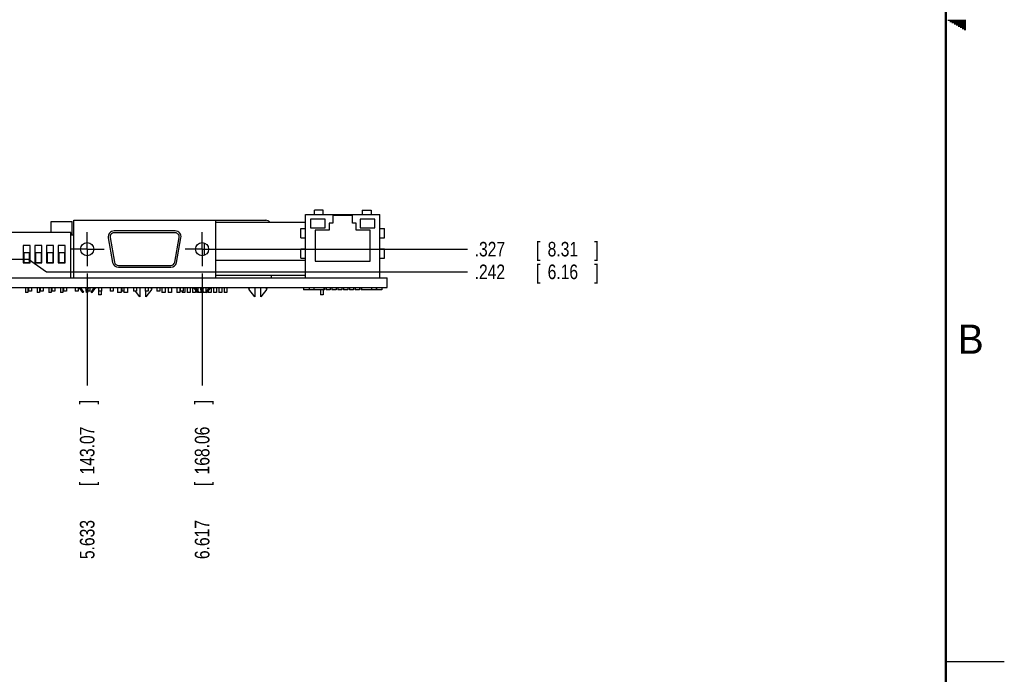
# Model space of a CAD drawing. Header units: inches. Extents: x 0 to 34, y 0 to 22.
# Tile 14 of 15: x 25.6 to 34, y 5.4 to 11. Entities that reach past the tile are written whole.
import ezdxf

# ---------------------------------------------------------------- set-up
doc = ezdxf.new("R2010")
doc.units = ezdxf.units.IN
doc.header["$LTSCALE"] = 1.87
doc.header["$MEASUREMENT"] = 0
doc.linetypes.add('CENTER', pattern=[0.6, 0.375, -0.075, 0.075, -0.075])
doc.layers.get('0').update_dxf_attribs({"linetype": 'CONTINUOUS'})
doc.layers.add('DEFAULT_1', color=7, linetype='CENTER')
doc.layers.add('DIMENSIONS', color=7, linetype='CONTINUOUS')
doc.styles.get("Standard").update_dxf_attribs({"font": 'txt', "width": 0.8})
doc.dimstyles.new('DIMSTYLE_1', dxfattribs={"dimtxt": 0.125, "dimasz": 0.1875, "dimexe": 0.18, "dimexo": 0.0625, "dimgap": 0.09, "dimtad": 0, "dimtih": 1, "dimtoh": 1, "dimdec": 3, "dimzin": 4, "dimdsep": 46, "dimtxsty": 'STANDARD', "dimblk": '_FILLED', "dimblk1": '_FILLED', "dimblk2": '_FILLED', "dimcen": 0.09, "dimadec": 0, "dimazin": 0, "dimtp": 0.01, "dimtm": 0.01, "dimtfac": 1, "dimtdec": 3, "dimtofl": 0, "dimtmove": 0, "dimatfit": 3, "dimldrblk": '_FILLED', "dimfxl": 1, "dimtolj": 1, "dimtzin": 4, "dimarcsym": 0})

# ---------------------------------------------------------------- blocks, each defined once
blk = doc.blocks.new('*D49')
at = {"layer": 'DIMENSIONS', "color": 2, "linetype": 'CONTINUOUS'}
blk.add_line((27.3647, 9.0304), (29.4027, 9.0304), dxfattribs=at)
at = {"layer": 'DIMENSIONS', "color": 2, "linetype": 'CONTINUOUS', "width": 0.8}
for s, p in [('.327', (29.4652, 8.9679)), ('[', (29.9902, 8.9679)), ('8.31', (30.0902, 8.9679)), (']', (30.4902, 8.9679))]:
    blk.add_text(s, height=0.125, dxfattribs=at).set_placement(p)
blk = doc.blocks.new('_FILLED')
at = {"color": 0, "linetype": 'BYBLOCK'}
blk.add_solid([(0, 0), (-1, 0.174), (-1, -0.174)], dxfattribs=at)
blk = doc.blocks.new('*D56')
at = {"layer": 'DIMENSIONS', "color": 2, "linetype": 'CONTINUOUS'}
blk.add_line((26.1477, 8.8219), (26.1477, 7.8639), dxfattribs=at)
at = {"layer": 'DIMENSIONS', "color": 2, "linetype": 'CONTINUOUS', "width": 0.8}
for s, p in [(']', (26.2102, 7.7014)), ('143.07', (26.2102, 7.1014)), ('[', (26.2102, 7.0014)), ('5.633', (26.2102, 6.3764))]:
    blk.add_text(s, height=0.125, rotation=90, dxfattribs=at).set_placement(p)
blk = doc.blocks.new('*D57')
at = {"layer": 'DIMENSIONS', "color": 2, "linetype": 'CONTINUOUS'}
blk.add_line((27.1317, 8.8219), (27.1317, 7.8639), dxfattribs=at)
at = {"layer": 'DIMENSIONS', "color": 2, "linetype": 'CONTINUOUS', "width": 0.8}
for s, p in [(']', (27.1942, 7.7014)), ('168.06', (27.1942, 7.1014)), ('[', (27.1942, 7.0014)), ('6.617', (27.1942, 6.3764))]:
    blk.add_text(s, height=0.125, rotation=90, dxfattribs=at).set_placement(p)
blk = doc.blocks.new('*D58')
at = {"layer": 'DIMENSIONS', "color": 2, "linetype": 'CONTINUOUS'}
for p, q in [((25.3954, 8.9459), (25.6458, 8.9459)), ((25.6458, 8.9459), (25.8002, 8.8361)), ((25.8002, 8.8361), (29.4027, 8.8361))]:
    blk.add_line(p, q, dxfattribs=at)
at = {"layer": 'DIMENSIONS', "color": 2, "linetype": 'CONTINUOUS', "width": 0.8}
for s, p in [('.242', (29.4652, 8.7736)), ('[', (29.9902, 8.7736)), ('6.16', (30.0902, 8.7736)), (']', (30.4902, 8.7736))]:
    blk.add_text(s, height=0.125, dxfattribs=at).set_placement(p)

msp = doc.modelspace()

# ---------------------------------------------------------------- linework, layer by layer
at = {"color": 2, "linetype": 'CONTINUOUS'}
for p, q in [((33.5173, 10.99), (33.6697, 10.99)), ((33.5347, 10.98), (33.6697, 10.98)), ((33.552, 10.97), (33.6697, 10.97)), ((33.5693, 10.96), (33.6697, 10.96)), ((33.5866, 10.95), (33.6697, 10.95)), ((33.6039, 10.94), (33.6697, 10.94)), ((33.6213, 10.93), (33.6697, 10.93)), ((33.6386, 10.92), (33.6697, 10.92)), ((33.6559, 10.91), (33.6697, 10.91)), ((33.5, 5.5), (34, 5.5))]:
    msp.add_line(p, q, dxfattribs=at)
at = {"color": 7, "linetype": 'CONTINUOUS'}
for p, q in [((28.1682, 9.3634), (28.0932, 9.3634)), ((28.0932, 9.3284), (28.0932, 9.3634)), ((28.1682, 9.3284), (28.1682, 9.3634)), ((28.5032, 9.3634), (28.5782, 9.3634)), ((28.5032, 9.3634), (28.5032, 9.3284)), ((28.5782, 9.3634), (28.5782, 9.3284)), ((26.0332, 9.2774), (27.6777, 9.2774)), ((26.0332, 8.7834), (26.0332, 9.2774)), ((27.2462, 9.2774), (27.2462, 8.7834)), ((28.0182, 9.3284), (28.6532, 9.3284)), ((28.0182, 8.7834), (28.0182, 9.3284)), ((28.1857, 9.2884), (28.0607, 9.2884)), ((28.0607, 9.2884), (28.0607, 9.2134)), ((28.1857, 9.2134), (28.1857, 9.2884)), ((28.4207, 9.3184), (28.2507, 9.3184)), ((28.2507, 9.3184), (28.2507, 9.2534)), ((28.4207, 9.2534), (28.4207, 9.3184)), ((28.6107, 9.2884), (28.4857, 9.2884)), ((28.4857, 9.2884), (28.4857, 9.2134)), ((28.6107, 9.2134), (28.6107, 9.2884)), ((28.6532, 8.7834), (28.6532, 9.3284)), ((25.8382, 9.2684), (26.0182, 9.2684)), ((25.8382, 9.1724), (25.8382, 9.2684)), ((26.0182, 9.1534), (26.0182, 9.2684)), ((27.2462, 9.2624), (28.0182, 9.2624)), ((27.9782, 9.2084), (28.0182, 9.2084)), ((27.9782, 9.1284), (27.9782, 9.2084)), ((28.0607, 9.2134), (28.1857, 9.2134)), ((28.2207, 9.1934), (28.1007, 9.1934)), ((28.1007, 9.1934), (28.1007, 8.9284)), ((28.2507, 9.2534), (28.2207, 9.2534)), ((28.2207, 9.2534), (28.2207, 9.1934)), ((28.4507, 9.2534), (28.4207, 9.2534)), ((28.4507, 9.1934), (28.4507, 9.2534)), ((28.5707, 9.1934), (28.4507, 9.1934)), ((28.4857, 9.2134), (28.6107, 9.2134)), ((28.5707, 8.9284), (28.5707, 9.1934)), ((28.6532, 9.2084), (28.6932, 9.2084)), ((28.6932, 9.1284), (28.6932, 9.2084)), ((26.0072, 9.1724), (25.3532, 9.1724)), ((26.0072, 8.7834), (26.0072, 9.1724)), ((26.0072, 9.1534), (26.0332, 9.1534)), ((26.3286, 9.1272), (26.3658, 8.9162)), ((26.3443, 9.13), (26.3815, 8.919)), ((26.9016, 9.1859), (26.3778, 9.1859)), ((26.9016, 9.1699), (26.3778, 9.1699)), ((26.8979, 8.919), (26.9351, 9.13)), ((26.9137, 8.9162), (26.9509, 9.1272)), ((27.9782, 9.1284), (28.0182, 9.1284)), ((28.6532, 9.1284), (28.6932, 9.1284)), ((25.6602, 9.0624), (25.6002, 9.0624)), ((25.6002, 9.0624), (25.6002, 8.9124)), ((25.6602, 8.9124), (25.6602, 9.0624)), ((25.7602, 9.0624), (25.7002, 9.0624)), ((25.7002, 9.0624), (25.7002, 8.9124)), ((25.7602, 8.9124), (25.7602, 9.0624)), ((25.8602, 9.0624), (25.8002, 9.0624)), ((25.8002, 9.0624), (25.8002, 8.9124)), ((25.8602, 8.9124), (25.8602, 9.0624)), ((25.9602, 9.0624), (25.9002, 9.0624)), ((25.9002, 9.0624), (25.9002, 8.9124)), ((25.9602, 8.9124), (25.9602, 9.0624)), ((27.1522, 8.9786), (27.1522, 9.0822)), ((27.1522, 9.0304), (27.1877, 9.0304)), ((27.2462, 9.0304), (27.9782, 9.0304)), ((27.9782, 9.0334), (28.0182, 9.0334)), ((27.9782, 8.9534), (27.9782, 9.0334)), ((28.6532, 9.0334), (28.6932, 9.0334)), ((28.6932, 8.9534), (28.6932, 9.0334)), ((25.6552, 8.9974), (25.6052, 8.9974)), ((25.6052, 8.9974), (25.6052, 8.9174)), ((25.6552, 8.9174), (25.6552, 8.9974)), ((25.7552, 8.9974), (25.7052, 8.9974)), ((25.7052, 8.9974), (25.7052, 8.9174)), ((25.7552, 8.9174), (25.7552, 8.9974)), ((25.8552, 8.9974), (25.8052, 8.9974)), ((25.8052, 8.9974), (25.8052, 8.9174)), ((25.8552, 8.9174), (25.8552, 8.9974)), ((25.9552, 8.9974), (25.9052, 8.9974)), ((25.9052, 8.9974), (25.9052, 8.9174)), ((25.9552, 8.9174), (25.9552, 8.9974)), ((27.9782, 8.9534), (28.0182, 8.9534)), ((28.6532, 8.9534), (28.6932, 8.9534)), ((25.6002, 8.9124), (25.6602, 8.9124)), ((25.6052, 8.9174), (25.6552, 8.9174)), ((25.7002, 8.9124), (25.7602, 8.9124)), ((25.7052, 8.9174), (25.7552, 8.9174)), ((25.8002, 8.9124), (25.8602, 8.9124)), ((25.8052, 8.9174), (25.8552, 8.9174)), ((25.9002, 8.9124), (25.9602, 8.9124)), ((25.9052, 8.9174), (25.9552, 8.9174)), ((26.415, 8.8909), (26.8644, 8.8909)), ((26.415, 8.8749), (26.8644, 8.8749)), ((27.2462, 8.9354), (28.0182, 8.9354)), ((28.1007, 8.9284), (28.5707, 8.9284)), ((20.5152, 8.7834), (28.7152, 8.7834)), ((27.2462, 8.8084), (28.0182, 8.8084)), ((27.7227, 8.8084), (27.7227, 8.7834)), ((28.7152, 8.7034), (28.7152, 8.7834)), ((20.5152, 8.7034), (28.7152, 8.7034)), ((25.6202, 8.7034), (25.6202, 8.6584)), ((25.6402, 8.7034), (25.6402, 8.6584)), ((25.6447, 8.7034), (25.6447, 8.6714)), ((25.6697, 8.7034), (25.6697, 8.6714)), ((25.7202, 8.7034), (25.7202, 8.6584)), ((25.7402, 8.7034), (25.7402, 8.6584)), ((25.7447, 8.7034), (25.7447, 8.6714)), ((25.7697, 8.7034), (25.7697, 8.6714)), ((25.8202, 8.7034), (25.8202, 8.6584)), ((25.8402, 8.7034), (25.8402, 8.6584)), ((25.8447, 8.7034), (25.8447, 8.6714)), ((25.8697, 8.7034), (25.8697, 8.6714)), ((25.9202, 8.7034), (25.9202, 8.6584)), ((25.9402, 8.7034), (25.9402, 8.6584)), ((25.9447, 8.7034), (25.9447, 8.6714)), ((25.9697, 8.7034), (25.9697, 8.6714)), ((26.0447, 8.7034), (26.0447, 8.6714)), ((26.0697, 8.7034), (26.0697, 8.6714)), ((26.077, 8.7034), (26.1085, 8.6584)), ((26.1091, 8.6584), (26.0781, 8.7034)), ((26.0879, 8.7034), (26.1157, 8.6631)), ((26.1409, 8.6584), (26.1354, 8.7034)), ((26.1545, 8.6584), (26.16, 8.7034)), ((26.1697, 8.7034), (26.1697, 8.6714)), ((26.2075, 8.7034), (26.1797, 8.6631)), ((26.1863, 8.6584), (26.2174, 8.7034)), ((26.2184, 8.7034), (26.1869, 8.6584)), ((26.2432, 8.7034), (26.2432, 8.6384)), ((26.2447, 8.7034), (26.2447, 8.6714)), ((26.2697, 8.7034), (26.2697, 8.6714)), ((26.3447, 8.7034), (26.3447, 8.6714)), ((26.3697, 8.7034), (26.3697, 8.6714)), ((26.4087, 8.7034), (26.4087, 8.6584)), ((26.4387, 8.7034), (26.4387, 8.6584)), ((26.4447, 8.7034), (26.4447, 8.6714)), ((26.4627, 8.7034), (26.4627, 8.6584)), ((26.4927, 8.7034), (26.4927, 8.6584)), ((26.5447, 8.7034), (26.5447, 8.6714)), ((26.5697, 8.7034), (26.5697, 8.6714)), ((26.5992, 8.7034), (26.5992, 8.6234)), ((26.6447, 8.7034), (26.6447, 8.6714)), ((26.7012, 8.688), (26.6492, 8.6234)), ((26.6697, 8.7034), (26.6697, 8.6714)), ((26.6911, 8.7034), (26.7012, 8.688)), ((26.7447, 8.7034), (26.7447, 8.6714)), ((26.7697, 8.7034), (26.7697, 8.6714)), ((26.7867, 8.7034), (26.7867, 8.6584)), ((26.8167, 8.7034), (26.8167, 8.6584)), ((26.8407, 8.7034), (26.8407, 8.6584)), ((26.8707, 8.7034), (26.8707, 8.6584)), ((26.9147, 8.7034), (26.9147, 8.6584)), ((26.9397, 8.7034), (26.9397, 8.6584)), ((26.9447, 8.7034), (26.9447, 8.6714)), ((26.9697, 8.7034), (26.9697, 8.6714)), ((26.9848, 8.7034), (26.9848, 8.6584)), ((27.0047, 8.7034), (27.0047, 8.6584)), ((27.0297, 8.7034), (27.0297, 8.6584)), ((27.0496, 8.7034), (27.0496, 8.6584)), ((27.061, 8.7034), (27.0925, 8.6584)), ((27.0931, 8.6584), (27.0621, 8.7034)), ((27.0719, 8.7034), (27.0997, 8.6631)), ((27.0748, 8.7034), (27.0748, 8.6992)), ((27.0748, 8.6836), (27.0748, 8.6584)), ((27.0947, 8.7034), (27.0947, 8.6703)), ((27.1249, 8.6584), (27.1194, 8.7034)), ((27.1197, 8.7011), (27.1197, 8.6584)), ((27.1385, 8.6584), (27.144, 8.7034)), ((27.1915, 8.7034), (27.1637, 8.6631)), ((27.1648, 8.7034), (27.1648, 8.6647)), ((27.1703, 8.6584), (27.2014, 8.7034)), ((27.2024, 8.7034), (27.1709, 8.6584)), ((27.1847, 8.7034), (27.1847, 8.6935)), ((27.2097, 8.7034), (27.2097, 8.6584)), ((27.2296, 8.7034), (27.2296, 8.6584)), ((27.2548, 8.7034), (27.2548, 8.6584)), ((27.2747, 8.7034), (27.2747, 8.6584)), ((27.2997, 8.7034), (27.2997, 8.6584)), ((27.3196, 8.7034), (27.3196, 8.6584)), ((27.3448, 8.7034), (27.3448, 8.6584)), ((27.5312, 8.688), (27.5413, 8.7034)), ((27.5832, 8.6234), (27.5312, 8.688)), ((27.5832, 8.7034), (27.5832, 8.6234)), ((27.6332, 8.6234), (27.6332, 8.7034)), ((27.6852, 8.688), (27.6332, 8.6234)), ((27.6751, 8.7034), (27.6852, 8.688)), ((27.9997, 8.7034), (27.9997, 8.6834)), ((28.1737, 8.6834), (27.9997, 8.6834)), ((28.0477, 8.7034), (28.0477, 8.6834)), ((28.0487, 8.7034), (28.0487, 8.6834)), ((28.0887, 8.7034), (28.0887, 8.6834)), ((28.1447, 8.6834), (28.1447, 8.6384)), ((28.1677, 8.6834), (28.1677, 8.6384)), ((28.1737, 8.7034), (28.1737, 8.6834)), ((28.1782, 8.6834), (28.1749, 8.6834)), ((28.1782, 8.7034), (28.1782, 8.6834)), ((28.1932, 8.7034), (28.1932, 8.6834)), ((28.2282, 8.6834), (28.1932, 8.6834)), ((28.2282, 8.7034), (28.2282, 8.6834)), ((28.2432, 8.7034), (28.2432, 8.6834)), ((28.2782, 8.6834), (28.2432, 8.6834)), ((28.2782, 8.7034), (28.2782, 8.6834)), ((28.2932, 8.7034), (28.2932, 8.6834)), ((28.3282, 8.6834), (28.2932, 8.6834)), ((28.3282, 8.7034), (28.3282, 8.6834)), ((28.3432, 8.7034), (28.3432, 8.6834)), ((28.3782, 8.6834), (28.3432, 8.6834)), ((28.3782, 8.7034), (28.3782, 8.6834)), ((28.3932, 8.7034), (28.3932, 8.6834)), ((28.4282, 8.6834), (28.3932, 8.6834)), ((28.4282, 8.7034), (28.4282, 8.6834)), ((28.4432, 8.7034), (28.4432, 8.6834)), ((28.4782, 8.6834), (28.4432, 8.6834)), ((28.4782, 8.7034), (28.4782, 8.6834)), ((28.4932, 8.7034), (28.4932, 8.6834)), ((28.4966, 8.6834), (28.4932, 8.6834)), ((28.4977, 8.7034), (28.4977, 8.6834)), ((28.6717, 8.6834), (28.4977, 8.6834)), ((28.5827, 8.7034), (28.5827, 8.6834)), ((28.6227, 8.7034), (28.6227, 8.6834)), ((28.6237, 8.7034), (28.6237, 8.6834)), ((28.6717, 8.7034), (28.6717, 8.6834)), ((25.6402, 8.6584), (25.6202, 8.6584)), ((25.6697, 8.6714), (25.6447, 8.6714)), ((25.7402, 8.6584), (25.7202, 8.6584)), ((25.7697, 8.6714), (25.7447, 8.6714)), ((25.8402, 8.6584), (25.8202, 8.6584)), ((25.8697, 8.6714), (25.8447, 8.6714)), ((25.9402, 8.6584), (25.9202, 8.6584)), ((25.9697, 8.6714), (25.9447, 8.6714)), ((26.0697, 8.6714), (26.0447, 8.6714)), ((26.1091, 8.6584), (26.1085, 8.6584)), ((26.1157, 8.6631), (26.1091, 8.6584)), ((26.1545, 8.6584), (26.1409, 8.6584)), ((26.1697, 8.6714), (26.1561, 8.6714)), ((26.1797, 8.6631), (26.1863, 8.6584)), ((26.1869, 8.6584), (26.1863, 8.6584)), ((26.2662, 8.6384), (26.2432, 8.6384)), ((26.2697, 8.6714), (26.2447, 8.6714)), ((26.2662, 8.6714), (26.2662, 8.6384)), ((26.3697, 8.6714), (26.3447, 8.6714)), ((26.4387, 8.6584), (26.4087, 8.6584)), ((26.4627, 8.6714), (26.4447, 8.6714)), ((26.4927, 8.6584), (26.4627, 8.6584)), ((26.5697, 8.6714), (26.5447, 8.6714)), ((26.5992, 8.6234), (26.5606, 8.6714)), ((26.6697, 8.6714), (26.6447, 8.6714)), ((26.6492, 8.6234), (26.6492, 8.6714)), ((26.7697, 8.6714), (26.7447, 8.6714)), ((26.8167, 8.6584), (26.7867, 8.6584)), ((26.8707, 8.6584), (26.8407, 8.6584)), ((26.9397, 8.6584), (26.9147, 8.6584)), ((26.9697, 8.6714), (26.9447, 8.6714)), ((26.9596, 8.6714), (26.9596, 8.6584)), ((26.9848, 8.6584), (26.9596, 8.6584)), ((27.0297, 8.6584), (27.0047, 8.6584)), ((27.0748, 8.6584), (27.0496, 8.6584)), ((27.0931, 8.6584), (27.0925, 8.6584)), ((27.0997, 8.6631), (27.0931, 8.6584)), ((27.0947, 8.6595), (27.0947, 8.6584)), ((27.1197, 8.6584), (27.0947, 8.6584)), ((27.1385, 8.6584), (27.1249, 8.6584)), ((27.1396, 8.6674), (27.1396, 8.6584)), ((27.1648, 8.6584), (27.1396, 8.6584)), ((27.1637, 8.6631), (27.1703, 8.6584)), ((27.1648, 8.6623), (27.1648, 8.6584)), ((27.1709, 8.6584), (27.1703, 8.6584)), ((27.1847, 8.6781), (27.1847, 8.6584)), ((27.2097, 8.6584), (27.1847, 8.6584)), ((27.2548, 8.6584), (27.2296, 8.6584)), ((27.2997, 8.6584), (27.2747, 8.6584)), ((27.3448, 8.6584), (27.3196, 8.6584)), ((28.1677, 8.6384), (28.1447, 8.6384))]:
    msp.add_line(p, q, dxfattribs=at)
at = {"color": 7, "linetype": 'CONTINUOUS', "const_width": 0.02}
msp.add_lwpolyline([(33.5, 0.5), (33.5, 21.5)], dxfattribs=at)
at = {"color": 7, "linetype": 'CONTINUOUS'}
for centre in [(26.1477, 9.0304), (27.1317, 9.0304)]:
    msp.add_circle(centre, 0.056, dxfattribs=at)
for centre, radius, start, end in [((27.6777, 9.2324), 0.045, 42.08753, 90), ((26.3778, 9.1359), 0.05, 90, 190), ((26.3778, 9.1359), 0.034, 90, 190), ((26.9016, 9.1359), 0.05, 350, 90), ((26.9016, 9.1359), 0.034, 350, 90), ((26.415, 8.9249), 0.05, 190, 270), ((26.415, 8.9249), 0.034, 190, 270), ((26.8644, 8.9249), 0.034, 270, 350), ((26.8644, 8.9249), 0.05, 270, 350)]:
    msp.add_arc(centre, radius, start, end, dxfattribs=at)
at = {"layer": 'DEFAULT_1', "color": 7, "linetype": 'CENTER'}
for p, q in [((26.1477, 9.0304), (26.1477, 9.1764)), ((27.1317, 9.0304), (27.1317, 9.1764)), ((26.1477, 9.0304), (26.0017, 9.0304)), ((26.1477, 9.0304), (26.2937, 9.0304)), ((26.1477, 9.0304), (26.1477, 8.8844)), ((27.1317, 9.0304), (26.9857, 9.0304)), ((27.1317, 9.0304), (27.1522, 9.0304)), ((27.1317, 9.0304), (27.1317, 8.8844)), ((27.1877, 9.0304), (27.2462, 9.0304))]:
    msp.add_line(p, q, dxfattribs=at)

# ---------------------------------------------------------------- texts
at = {"color": 2, "linetype": 'CONTINUOUS'}
msp.add_text('B', height=0.25, dxfattribs=at).set_placement((33.6006, 8.1345))

# ---------------------------------------------------------------- dimensions: what is measured, and where the dimension line sits
at = {"layer": 'DIMENSIONS', "color": 2, "linetype": 'CONTINUOUS'}
for feature_location, offset, dtype, origin, picture, middle in [((27.3647, 9.0304), (2.0381, 0), 0, (26.0017, 8.7034), '*D49', (30.0277, 9.0304)), ((25.39538, 8.94587), (4.00734, -0.10974), 0, (25.33288, 8.70338), '*D58', (30.02772, 8.83612)), ((26.1477229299, 8.8218849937), (0, -0.958), 1, (20.5152229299, 8.8843849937), '*D56', (26.1477229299, 7.0888849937)), ((27.1317229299, 8.8218849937), (0, -0.958), 1, (20.5152229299, 8.8843849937), '*D57', (27.1317229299, 7.0888849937))]:
    dim = msp.add_ordinate_dim(feature_location=feature_location, offset=offset, dtype=dtype, origin=origin, dimstyle='DIMSTYLE_1', dxfattribs=at)
    dim.commit()
    dim.dimension.update_dxf_attribs({"geometry": picture, "text_midpoint": middle})

doc.saveas('drawing.dxf')
